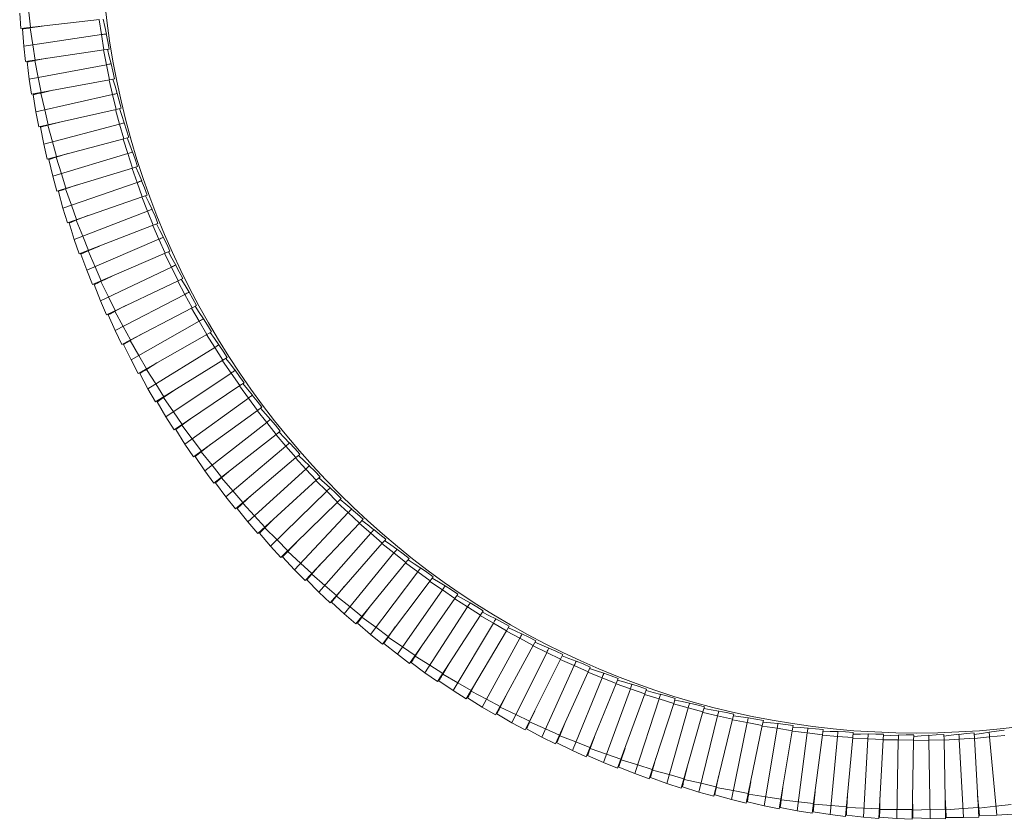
# Model space of a CAD drawing. Header units: millimetres. Extents: x -471 to 561, y -818 to 504.
# Tile 3 of 9: x -468 to 82, y -504 to -58. Entities that reach past the tile are written whole.
import ezdxf

# ---------------------------------------------------------------- set-up
doc = ezdxf.new("R2010")
doc.units = ezdxf.units.MM

msp = doc.modelspace()

# ---------------------------------------------------------------- linework, layer by layer
at = {"color": 7, "linetype": 'Continuous', "lineweight": 15}
for p, q in [((-466.85, -62.38), (-467.51, -53.87)), ((-461.45, -61.78), (-462.47, -53.31)), ((-422.95, -57.5), (-466.85, -62.38)), ((-465.18, -72.33), (-465.97, -62.7)), ((-465.28, -62.21), (-465.23, -62.59)), ((-421.84, -65.87), (-465.18, -72.33)), ((-454.9, -61.05), (-461.74, -62.07)), ((-460.16, -71.58), (-461.74, -62.07)), ((-461.27, -62), (-461.3, -61.77)), ((-420.52, -74.3), (-421.84, -65.87)), ((-464.2, -80.81), (-465.18, -72.33)), ((-420.52, -74.3), (-464.2, -80.81)), ((-458.83, -80.01), (-460.16, -71.58)), ((-420.52, -74.3), (-417.68, -73.88)), ((-462.17, -90.68), (-463.31, -81.09)), ((-462.64, -80.57), (-462.58, -80.95)), ((-452.31, -79.03), (-459.11, -80.3)), ((-457.18, -89.75), (-459.11, -80.3)), ((-458.64, -80.21), (-458.68, -79.99)), ((-419.1, -82.63), (-462.17, -90.68)), ((-417.46, -91), (-419.1, -82.63)), ((-460.88, -99.12), (-462.17, -90.68)), ((-417.46, -91), (-460.88, -99.12)), ((-455.54, -98.12), (-457.18, -89.75)), ((-417.46, -91), (-414.65, -90.48)), ((-459.32, -98.83), (-459.25, -99.2)), ((-453.53, -107.79), (-455.81, -98.43)), ((-449.06, -96.91), (-455.8, -98.43)), ((-455.34, -98.36), (-455.39, -98.09)), ((-458.48, -108.91), (-459.98, -99.37)), ((-415.74, -99.27), (-458.48, -108.91)), ((-413.79, -107.58), (-415.74, -99.27)), ((-456.88, -117.29), (-458.48, -108.91)), ((-413.79, -107.58), (-456.88, -117.29)), ((-451.58, -116.1), (-453.53, -107.79)), ((-413.79, -107.58), (-411, -106.95)), ((-445.15, -114.65), (-451.83, -116.42)), ((-454.12, -126.99), (-455.97, -117.51)), ((-455.34, -116.95), (-455.25, -117.32)), ((-411.76, -115.78), (-454.12, -126.99)), ((-449.21, -125.69), (-451.83, -116.42)), ((-451.38, -116.29), (-451.43, -116.07)), ((-409.51, -124.01), (-411.76, -115.78)), ((-409.51, -124.01), (-452.21, -135.31)), ((-446.96, -133.92), (-449.21, -125.69)), ((-409.51, -124.01), (-406.74, -123.28)), ((-452.21, -135.31), (-454.12, -126.99)), ((-449.1, -144.9), (-451.29, -135.49)), ((-450.68, -134.91), (-450.58, -135.27)), ((-407.18, -132.13), (-449.1, -144.9)), ((-440.59, -132.23), (-447.2, -134.25)), ((-444.24, -143.42), (-447.2, -134.25)), ((-446.75, -134.11), (-446.81, -133.88)), ((-404.63, -140.27), (-407.18, -132.13)), ((-404.63, -140.27), (-446.88, -153.14)), ((-404.63, -140.27), (-401.89, -139.44)), ((-446.88, -153.14), (-449.1, -144.9)), ((-441.69, -151.56), (-444.24, -143.42)), ((-443.41, -162.61), (-445.95, -153.29)), ((-445.37, -152.68), (-445.24, -153.07)), ((-402, -148.3), (-443.41, -162.61)), ((-435.38, -149.64), (-441.91, -151.9)), ((-438.62, -160.95), (-441.91, -151.9)), ((-441.46, -151.77), (-441.54, -151.52)), ((-399.15, -156.34), (-402, -148.3)), ((-399.15, -156.34), (-440.89, -170.76)), ((-399.15, -156.34), (-396.44, -155.41)), ((-440.89, -170.76), (-443.41, -162.61)), ((-435.76, -168.99), (-438.62, -160.95)), ((-396.22, -164.27), (-437.08, -180.1)), ((-393.07, -172.2), (-396.22, -164.27)), ((-429.53, -166.84), (-435.98, -169.34)), ((-432.35, -178.26), (-435.98, -169.34)), ((-437.08, -180.1), (-439.96, -170.88)), ((-393.07, -172.2), (-434.26, -188.15)), ((-393.07, -172.2), (-390.41, -171.16)), ((-434.26, -188.15), (-437.08, -180.1)), ((-429.2, -186.19), (-432.35, -178.26)), ((-389.86, -180.01), (-430.11, -197.34)), ((-386.42, -187.82), (-389.86, -180.01)), ((-423.05, -183.81), (-429.4, -186.54)), ((-425.44, -195.33), (-429.4, -186.54)), ((-428.97, -186.35), (-429.06, -186.14)), ((-386.42, -187.82), (-383.79, -186.69)), ((-430.11, -197.34), (-433.33, -188.23)), ((-432.79, -187.58), (-432.64, -187.94)), ((-386.42, -187.82), (-426.99, -205.29)), ((-426.99, -205.29), (-430.11, -197.34)), ((-422, -203.14), (-425.44, -195.33)), ((-382.92, -195.51), (-422.5, -214.31)), ((-379.2, -203.18), (-382.92, -195.51)), ((-415.95, -200.53), (-422.19, -203.5)), ((-421.77, -203.29), (-421.86, -203.08)), ((-379.2, -203.18), (-419.09, -222.14)), ((-379.2, -203.18), (-376.61, -201.95)), ((-422.5, -214.31), (-426.05, -205.33)), ((-425.54, -204.66), (-425.38, -205.01)), ((-417.91, -212.13), (-422.19, -203.5)), ((-414.19, -219.81), (-417.91, -212.13)), ((-375.41, -210.74), (-414.27, -230.99)), ((-371.41, -218.27), (-375.41, -210.74)), ((-419.09, -222.14), (-422.5, -214.31)), ((-408.23, -216.98), (-414.36, -220.17)), ((-371.41, -218.27), (-410.57, -238.69)), ((-371.41, -218.27), (-368.87, -216.95)), ((-414.27, -230.99), (-418.15, -222.15)), ((-417.66, -221.46), (-417.49, -221.8)), ((-409.77, -228.64), (-414.36, -220.17)), ((-413.93, -219.98), (-414.05, -219.74)), ((-405.76, -236.18), (-409.77, -228.64)), ((-367.35, -225.68), (-405.43, -247.35)), ((-363.07, -233.06), (-367.35, -225.68)), ((-410.57, -238.69), (-414.27, -230.99)), ((-399.91, -233.13), (-405.92, -236.55)), ((-405.51, -236.31), (-405.62, -236.11)), ((-363.07, -233.06), (-401.45, -254.91)), ((-363.07, -233.06), (-360.58, -231.64)), ((-405.43, -247.35), (-409.64, -238.66)), ((-409.17, -237.96), (-408.99, -238.29)), ((-401.02, -244.84), (-405.92, -236.55)), ((-358.73, -240.31), (-395.99, -263.38)), ((-354.18, -247.53), (-358.73, -240.31)), ((-396.73, -252.22), (-401.02, -244.84)), ((-354.18, -247.53), (-351.75, -246.02)), ((-401.45, -254.91), (-405.43, -247.35)), ((-391.01, -248.96), (-396.88, -252.6)), ((-391.67, -260.71), (-396.88, -252.6)), ((-396.48, -252.35), (-396.6, -252.15)), ((-354.18, -247.53), (-391.74, -270.78)), ((-395.99, -263.38), (-400.52, -254.85)), ((-400.08, -254.13), (-399.88, -254.45)), ((-349.59, -254.62), (-385.96, -279.05)), ((-344.77, -261.66), (-349.59, -254.62)), ((-391.74, -270.78), (-395.99, -263.38)), ((-387.12, -267.92), (-391.67, -260.71)), ((-344.77, -261.66), (-381.44, -286.29)), ((-344.77, -261.66), (-342.4, -260.07)), ((-381.52, -264.45), (-387.25, -268.31)), ((-381.75, -276.22), (-387.25, -268.31)), ((-386.84, -268.07), (-386.99, -267.84)), ((-339.92, -268.58), (-375.37, -294.33)), ((-334.85, -275.44), (-339.92, -268.58)), ((-385.96, -279.05), (-390.8, -270.69)), ((-390.39, -269.95), (-390.19, -270.27)), ((-334.85, -275.44), (-332.53, -273.75)), ((-381.44, -286.29), (-385.96, -279.05)), ((-376.93, -283.26), (-381.75, -276.22)), ((-371.46, -279.58), (-380.51, -286.16)), ((-334.85, -275.44), (-370.58, -301.4)), ((-380.13, -285.41), (-379.91, -285.72)), ((-371.26, -291.35), (-377.05, -283.65)), ((-376.67, -283.37), (-376.81, -283.17)), ((-329.74, -282.17), (-364.21, -309.22)), ((-324.42, -288.84), (-329.74, -282.17)), ((-375.37, -294.33), (-380.51, -286.16)), ((-324.42, -288.84), (-359.17, -316.1)), ((-324.42, -288.84), (-322.17, -287.07)), ((-370.58, -301.4), (-375.37, -294.33)), ((-366.19, -298.21), (-371.26, -291.35)), ((-360.86, -294.33), (-369.66, -301.24)), ((-319.07, -295.37), (-352.52, -323.68)), ((-313.5, -301.84), (-319.07, -295.37)), ((-364.21, -309.22), (-369.66, -301.24)), ((-369.3, -300.47), (-369.07, -300.78)), ((-360.22, -306.08), (-366.29, -298.6)), ((-365.92, -298.31), (-366.06, -298.12)), ((-313.5, -301.84), (-347.22, -330.37)), ((-313.5, -301.84), (-311.32, -299.99)), ((-354.9, -312.75), (-360.22, -306.08)), ((-359.17, -316.1), (-364.21, -309.22)), ((-349.71, -308.68), (-358.25, -315.91)), ((-354.61, -312.87), (-354.77, -312.66)), ((-307.91, -308.18), (-340.29, -337.7)), ((-302.11, -314.43), (-307.91, -308.18)), ((-302.11, -314.43), (-300, -312.5)), ((-352.52, -323.68), (-358.25, -315.91)), ((-357.92, -315.13), (-357.68, -315.42)), ((-348.64, -320.4), (-354.99, -313.15)), ((-302.11, -314.43), (-334.75, -344.19)), ((-347.22, -330.37), (-352.52, -323.68)), ((-343.08, -326.86), (-348.64, -320.4)), ((-338.04, -322.61), (-346.31, -330.14)), ((-296.29, -320.56), (-327.56, -351.25)), ((-290.26, -326.6), (-296.29, -320.56)), ((-346.01, -329.35), (-345.76, -329.64)), ((-336.54, -334.28), (-343.15, -327.26)), ((-342.8, -326.94), (-342.96, -326.77)), ((-290.26, -326.6), (-321.78, -357.54)), ((-290.26, -326.6), (-288.22, -324.59)), ((-340.29, -337.7), (-346.31, -330.14)), ((-330.74, -340.53), (-336.54, -334.28)), ((-284.22, -332.5), (-314.33, -364.33)), ((-277.98, -338.31), (-284.22, -332.5)), ((-334.75, -344.19), (-340.29, -337.7)), ((-325.87, -336.09), (-333.85, -343.93)), ((-330.47, -340.6), (-330.63, -340.43)), ((-277.98, -338.31), (-308.33, -370.4)), ((-277.98, -338.31), (-276.01, -336.23)), ((-327.56, -351.25), (-333.85, -343.93)), ((-333.58, -343.12), (-333.32, -343.41)), ((-323.94, -347.7), (-330.8, -340.93)), ((-271.72, -343.99), (-300.64, -376.91)), ((-265.26, -349.57), (-271.72, -343.99)), ((-321.78, -357.54), (-327.56, -351.25)), ((-317.91, -353.74), (-323.94, -347.7)), ((-313.21, -349.12), (-320.89, -357.24)), ((-265.26, -349.57), (-294.41, -382.75)), ((-265.26, -349.57), (-263.37, -347.42)), ((-320.65, -356.43), (-320.38, -356.7)), ((-310.85, -360.64), (-317.96, -354.14)), ((-317.63, -353.79), (-317.8, -353.63)), ((-258.8, -355.01), (-286.48, -388.98)), ((-252.14, -360.34), (-258.8, -355.01)), ((-314.33, -364.33), (-320.89, -357.24)), ((-304.6, -366.46), (-310.85, -360.64)), ((-300.07, -361.67), (-307.45, -370.07)), ((-252.14, -360.34), (-280.04, -394.58)), ((-252.14, -360.34), (-250.33, -358.13)), ((-308.33, -370.4), (-314.33, -364.33)), ((-297.29, -373.1), (-304.63, -366.86)), ((-304.32, -366.5), (-304.49, -366.34)), ((-245.48, -365.54), (-271.89, -400.51)), ((-238.63, -370.63), (-245.48, -365.54)), ((-300.64, -376.91), (-307.45, -370.07)), ((-307.24, -369.25), (-306.96, -369.51)), ((-290.83, -378.67), (-297.29, -373.1)), ((-238.63, -370.63), (-265.25, -405.88)), ((-238.63, -370.63), (-236.91, -368.34)), ((-294.41, -382.75), (-300.64, -376.91)), ((-286.48, -373.72), (-293.54, -382.39)), ((-290.55, -378.71), (-290.73, -378.56)), ((-231.79, -375.58), (-256.88, -411.5)), ((-224.75, -380.41), (-231.79, -375.58)), ((-224.75, -380.41), (-223.11, -378.06)), ((-286.48, -388.98), (-293.54, -382.39)), ((-293.37, -381.57), (-293.07, -381.81)), ((-283.27, -385.04), (-290.84, -379.08)), ((-224.75, -380.41), (-250.05, -416.62)), ((-280.04, -394.58), (-286.48, -388.98)), ((-276.62, -390.38), (-283.27, -385.04)), ((-272.45, -385.27), (-279.19, -394.19)), ((-217.73, -385.1), (-241.48, -421.92)), ((-210.52, -389.67), (-234.46, -426.78)), ((-210.52, -389.67), (-217.73, -385.1)), ((-210.52, -389.67), (-208.97, -387.26)), ((-271.89, -400.51), (-279.19, -394.19)), ((-279.05, -393.36), (-278.75, -393.6)), ((-268.83, -396.46), (-276.62, -390.78)), ((-276.33, -390.4), (-276.52, -390.26)), ((-203.33, -394.1), (-225.7, -431.77)), ((-195.96, -398.39), (-203.33, -394.1)), ((-265.25, -405.88), (-271.89, -400.51)), ((-261.98, -401.55), (-268.83, -396.46)), ((-258.01, -396.28), (-264.41, -405.45)), ((-195.96, -398.39), (-218.51, -436.37)), ((-195.96, -398.39), (-194.49, -395.93)), ((-256.88, -411.5), (-264.41, -405.45)), ((-264.3, -404.62), (-263.99, -404.84)), ((-253.97, -407.34), (-261.97, -401.95)), ((-261.7, -401.56), (-261.89, -401.42)), ((-188.6, -402.56), (-209.57, -441.03)), ((-181.08, -406.58), (-188.6, -402.56)), ((-181.08, -406.58), (-179.71, -404.06)), ((-250.05, -416.62), (-256.88, -411.5)), ((-246.94, -412.17), (-253.97, -407.34)), ((-243.17, -406.76), (-246.91, -412.57)), ((-181.08, -406.58), (-202.21, -445.36)), ((-173.58, -410.46), (-193.11, -449.69)), ((-165.91, -414.2), (-173.58, -410.46)), ((-165.91, -414.2), (-164.63, -411.64)), ((-241.48, -421.92), (-249.23, -416.16)), ((-249.14, -415.32), (-248.83, -415.53)), ((-238.73, -417.66), (-246.91, -412.57)), ((-246.66, -412.17), (-246.85, -412.04)), ((-227.95, -416.68), (-231.48, -422.63)), ((-165.91, -414.2), (-185.6, -453.74)), ((-234.46, -426.78), (-241.48, -421.92)), ((-231.52, -422.22), (-238.73, -417.66)), ((-223.11, -427.41), (-231.48, -422.63)), ((-158.27, -417.81), (-176.34, -457.73)), ((-150.47, -421.27), (-168.68, -461.51)), ((-150.47, -421.27), (-158.27, -417.81)), ((-150.47, -421.27), (-149.29, -418.66)), ((-225.7, -431.77), (-233.66, -426.3)), ((-215.74, -431.7), (-223.11, -427.41)), ((-212.37, -426.04), (-215.68, -432.1)), ((-142.7, -424.59), (-159.28, -465.15)), ((-134.78, -427.75), (-151.49, -468.64)), ((-134.78, -427.75), (-142.7, -424.59)), ((-134.78, -427.75), (-133.69, -425.1)), ((-218.51, -436.37), (-225.7, -431.77)), ((-207.14, -436.57), (-215.68, -432.1)), ((-215.42, -431.71), (-215.66, -431.57)), ((-126.89, -430.79), (-141.96, -471.93)), ((-118.86, -433.65), (-134.05, -475.13)), ((-118.86, -433.65), (-126.89, -430.79)), ((-118.86, -433.65), (-117.87, -430.97)), ((-209.57, -441.03), (-217.72, -435.86)), ((-217.7, -435.01), (-217.35, -435.22)), ((-199.62, -440.59), (-207.14, -436.57)), ((-196.46, -434.81), (-199.54, -440.99)), ((-110.87, -436.4), (-124.41, -478.07)), ((-102.73, -438.96), (-116.38, -480.97)), ((-102.73, -438.96), (-110.87, -436.4)), ((-102.73, -438.96), (-101.84, -436.24)), ((-202.21, -445.36), (-209.57, -441.03)), ((-201.45, -443.97), (-201.12, -444.15)), ((-199.3, -440.59), (-199.54, -440.46)), ((-190.85, -445.14), (-199.54, -440.99)), ((-180.24, -442.98), (-183.09, -449.28)), ((-94.64, -441.41), (-106.63, -483.55)), ((-86.42, -443.68), (-98.5, -486.16)), ((-86.42, -443.68), (-94.64, -441.41)), ((-86.42, -443.68), (-85.63, -440.92)), ((-193.11, -449.69), (-201.45, -444.82)), ((-185.6, -453.74), (-193.11, -449.69)), ((-183.18, -448.88), (-190.85, -445.14)), ((-182.9, -448.85), (-183.11, -448.75)), ((-174.24, -453.11), (-183.09, -449.28)), ((-78.24, -445.82), (-88.67, -488.38)), ((-69.94, -447.78), (-80.45, -490.68)), ((-69.94, -447.78), (-78.24, -445.82)), ((-61.7, -449.62), (-70.54, -492.53)), ((-69.94, -447.78), (-69.26, -445)), ((-53.33, -451.27), (-61.7, -449.62)), ((-53.33, -451.27), (-52.75, -448.47)), ((-184.89, -452.33), (-184.54, -452.49)), ((-176.34, -457.73), (-184.85, -453.17)), ((-166.44, -456.56), (-174.24, -453.11)), ((-163.73, -450.55), (-166.34, -456.95)), ((-53.33, -451.27), (-62.24, -494.53)), ((-45.02, -452.81), (-52.27, -496.02)), ((-36.59, -454.15), (-45.02, -452.81)), ((-36.59, -454.15), (-43.9, -497.71)), ((-36.59, -454.15), (-36.12, -451.32)), ((-28.23, -455.37), (-33.89, -498.82)), ((-19.76, -456.4), (-28.23, -455.37)), ((-19.76, -456.4), (-19.39, -453.57)), ((-2.86, -458.04), (-2.6, -455.19)), ((64.99, -458.3), (64.84, -455.44)), ((-168.68, -461.51), (-176.34, -457.73)), ((-168.03, -460.06), (-167.68, -460.22)), ((-159.28, -465.15), (-167.96, -460.91)), ((-166.16, -456.51), (-166.38, -456.42)), ((-157.36, -460.45), (-166.34, -456.95)), ((-149.44, -463.61), (-157.36, -460.45)), ((-146.94, -457.51), (-149.32, -464)), ((-19.76, -456.4), (-25.46, -500.2)), ((-11.36, -457.32), (-15.41, -500.95)), ((-2.86, -458.04), (-11.36, -457.32)), ((-2.86, -458.04), (-6.94, -502.02)), ((5.56, -458.64), (3.14, -502.39)), ((14.09, -459.04), (5.56, -458.64)), ((14.09, -459.04), (11.64, -503.15)), ((14.09, -459.04), (14.24, -456.19)), ((22.53, -459.34), (21.72, -503.15)), ((31.06, -459.42), (22.53, -459.34)), ((31.06, -459.42), (30.24, -503.59)), ((31.06, -459.42), (31.11, -456.56)), ((48.04, -459.18), (39.51, -459.4)), ((39.51, -459.4), (40.32, -503.21)), ((48.04, -459.18), (47.99, -456.31)), ((48.04, -459.18), (48.85, -503.34)), ((64.99, -458.3), (56.48, -458.84)), ((56.48, -458.84), (58.91, -502.59)), ((64.99, -458.3), (67.44, -502.4)), ((81.91, -456.8), (73.42, -457.66)), ((73.42, -457.66), (77.46, -501.29)), ((-151.49, -468.64), (-159.28, -465.15)), ((-149.16, -463.56), (-149.38, -463.47)), ((-140.22, -467.16), (-149.32, -464)), ((-129.91, -463.84), (-132.05, -470.41)), ((-150.89, -467.17), (-150.54, -467.31)), ((-141.96, -471.93), (-150.79, -468.01)), ((-134.05, -475.13), (-141.96, -471.93)), ((-132.18, -470.03), (-140.22, -467.16)), ((-131.91, -469.96), (-132.13, -469.89)), ((-122.84, -473.24), (-132.05, -470.42)), ((-112.66, -469.54), (-114.56, -476.19)), ((-133.5, -473.64), (-133.14, -473.77)), ((-124.41, -478.07), (-133.37, -474.48)), ((-114.7, -475.81), (-122.84, -473.24)), ((-114.43, -475.73), (-114.65, -475.66)), ((-105.24, -478.67), (-114.56, -476.19)), ((-95.21, -474.6), (-96.86, -481.31)), ((-116.38, -480.97), (-124.41, -478.07)), ((-115.89, -479.47), (-115.52, -479.58)), ((-106.63, -483.55), (-115.73, -480.3)), ((-97.02, -480.94), (-105.24, -478.67)), ((-96.71, -480.86), (-96.98, -480.79)), ((-87.46, -483.45), (-96.86, -481.31)), ((-77.59, -479), (-78.99, -485.77)), ((-59.82, -482.76), (-60.96, -489.57)), ((-98.5, -486.16), (-106.63, -483.55)), ((-98.07, -484.64), (-97.7, -484.74)), ((-88.67, -488.38), (-97.88, -485.46)), ((-80.45, -490.68), (-88.67, -488.38)), ((-79.16, -485.41), (-87.46, -483.45)), ((-78.89, -485.31), (-79.12, -485.26)), ((-69.52, -487.56), (-78.99, -485.77)), ((-61.15, -489.21), (-69.52, -487.56)), ((-41.91, -485.85), (-42.81, -492.71)), ((-23.91, -488.28), (-24.55, -495.17)), ((-80.07, -489.14), (-79.7, -489.23)), ((-70.54, -492.53), (-79.85, -489.96)), ((-62.24, -494.53), (-70.54, -492.53)), ((-61.92, -492.98), (-61.55, -493.05)), ((-52.27, -496.02), (-61.67, -493.79)), ((-60.89, -489.11), (-61.11, -489.06)), ((-51.43, -491.01), (-60.96, -489.57)), ((-43.01, -492.35), (-51.43, -491.01)), ((-42.71, -492.24), (-42.98, -492.2)), ((-33.23, -493.79), (-42.81, -492.71)), ((-24.76, -494.82), (-33.23, -493.79)), ((-5.83, -490.05), (-6.21, -496.95)), ((12.3, -491.14), (12.18, -498.05)), ((30.47, -491.57), (30.59, -498.48)), ((48.63, -491.32), (49.02, -498.22)), ((66.78, -490.4), (67.41, -497.28)), ((-43.9, -497.71), (-52.27, -496.02)), ((-43.64, -496.15), (-43.27, -496.21)), ((-33.89, -498.82), (-43.36, -496.95)), ((-25.46, -500.2), (-33.89, -498.82)), ((-25.25, -498.64), (-24.88, -498.68)), ((-15.41, -500.95), (-24.94, -499.42)), ((-24.47, -494.7), (-24.74, -494.67)), ((-14.94, -495.9), (-24.55, -495.17)), ((-6.44, -496.61), (-14.94, -495.9)), ((-6.19, -496.48), (-6.42, -496.46)), ((3.42, -497.32), (-6.21, -496.95)), ((11.94, -497.72), (3.42, -497.32)), ((12.18, -497.58), (11.95, -497.57)), ((21.81, -498.07), (12.18, -498.05)), ((30.35, -498.16), (21.81, -498.07)), ((30.58, -498.01), (30.35, -498)), ((40.23, -498.14), (30.59, -498.48)), ((48.75, -497.91), (40.23, -498.14)), ((48.99, -497.75), (48.75, -497.76)), ((58.63, -497.53), (49.02, -498.22)), ((67.14, -496.98), (58.63, -497.53)), ((67.37, -496.81), (67.13, -496.83)), ((76.99, -496.23), (67.41, -497.28)), ((85.48, -495.38), (76.99, -496.23)), ((-6.94, -502.02), (-15.41, -500.95)), ((-6.79, -500.44), (-6.41, -500.47)), ((3.14, -502.39), (-6.45, -501.22)), ((11.64, -503.15), (3.14, -502.39)), ((11.73, -501.57), (12.11, -501.58)), ((21.72, -503.15), (12.1, -502.33)), ((30.24, -503.59), (21.72, -503.15)), ((30.28, -502), (30.66, -502.01)), ((40.32, -503.21), (30.67, -502.75)), ((48.85, -503.34), (40.32, -503.21)), ((48.83, -501.76), (49.21, -501.74)), ((58.91, -502.59), (49.25, -502.49)), ((67.44, -502.4), (58.91, -502.59)), ((67.35, -500.82), (67.74, -500.8)), ((77.46, -501.29), (67.81, -501.54)), ((85.98, -500.78), (77.46, -501.29))]:
    msp.add_line(p, q, dxfattribs=at)
at = {"color": 8, "linetype": 'Continuous', "lineweight": 15}
for p, q in [((-421.84, -65.87), (-423.23, -57.53)), ((-419.1, -82.63), (-420.79, -74.34)), ((-415.74, -99.27), (-417.7, -91.19)), ((-411.76, -115.78), (-414.06, -107.64)), ((-407.18, -132.13), (-409.78, -124.08)), ((-402, -148.3), (-404.85, -140.48)), ((-396.22, -164.27), (-399.41, -156.43)), ((-389.86, -180.01), (-393.33, -172.3)), ((-382.92, -195.51), (-386.68, -187.93)), ((-375.41, -210.74), (-379.38, -203.42)), ((-367.35, -225.68), (-371.65, -218.4)), ((-358.73, -240.31), (-363.31, -233.2)), ((-349.59, -254.62), (-354.34, -247.79)), ((-339.92, -268.58), (-345, -261.82)), ((-329.74, -282.17), (-335.07, -275.6)), ((-319.07, -295.37), (-324.54, -289.11)), ((-307.91, -308.18), (-313.71, -302.02)), ((-296.29, -320.56), (-302.32, -314.62)), ((-284.22, -332.5), (-290.46, -326.79)), ((-271.72, -343.99), (-278.06, -338.6)), ((-258.8, -355.01), (-265.45, -349.78)), ((-245.48, -365.54), (-252.32, -360.56)), ((-231.79, -375.58), (-238.69, -370.93)), ((-217.73, -385.1), (-224.91, -380.64)), ((-203.33, -394.1), (-210.67, -389.9)), ((-188.6, -402.56), (-195.97, -398.7)), ((-173.58, -410.46), (-181.21, -406.82)), ((-158.27, -417.81), (-166.03, -414.45)), ((-142.7, -424.59), (-150.58, -421.52)), ((-126.89, -430.79), (-134.75, -428.06)), ((-110.87, -436.4), (-118.95, -433.92)), ((-94.64, -441.41), (-102.82, -439.23)), ((-78.24, -445.82), (-86.36, -443.97)), ((-61.7, -449.62), (-70.01, -448.05)), ((-45.02, -452.81), (-53.38, -451.54)), ((-28.23, -455.37), (-36.5, -454.44)), ((-11.36, -457.32), (-19.8, -456.68)), ((5.56, -458.64), (-2.89, -458.31)), ((22.53, -459.34), (14.07, -459.32)), ((39.51, -459.4), (31.19, -459.7)), ((56.48, -458.84), (48.04, -459.45)), ((73.42, -457.66), (65.01, -458.58))]:
    msp.add_line(p, q, dxfattribs=at)
at = {"color": 7, "linetype": 'Continuous', "lineweight": 15, "flags": 128}
for points in [[(-419.19, -65.52), (-420.11, -61.3), (-420.99, -57.28)], [(-461.74, -62.07), (-462.38, -62.17), (-463.14, -62.28), (-463.92, -62.4), (-464.64, -62.5), (-465.23, -62.59), (-465.66, -62.65), (-465.9, -62.69), (-465.97, -62.7)], [(-417.67, -73.88), (-418.37, -69.64), (-419.22, -65.43)], [(-416.47, -82.18), (-417.54, -77.99), (-418.56, -74.01)], [(-459.11, -80.3), (-459.75, -80.42), (-460.5, -80.57), (-461.27, -80.71), (-461.99, -80.84), (-462.58, -80.95), (-463, -81.03), (-463.24, -81.08), (-463.31, -81.09)], [(-414.63, -90.47), (-415.49, -86.26), (-416.49, -82.09)], [(-413.12, -98.73), (-414.35, -94.58), (-415.52, -90.64)], [(-455.8, -98.43), (-456.44, -98.57), (-457.19, -98.74), (-457.95, -98.91), (-458.66, -99.07), (-459.25, -99.2), (-459.67, -99.3), (-459.9, -99.35), (-459.98, -99.37)], [(-410.98, -106.95), (-412, -102.77), (-413.15, -98.64)], [(-409.17, -115.14), (-410.55, -111.04), (-411.87, -107.14)], [(-406.73, -123.27), (-407.9, -119.14), (-409.2, -115.05)], [(-451.83, -116.42), (-452.46, -116.58), (-453.21, -116.78), (-453.96, -116.98), (-454.67, -117.17), (-455.25, -117.32), (-455.66, -117.43), (-455.9, -117.49), (-455.97, -117.51)], [(-404.61, -131.39), (-406.14, -127.35), (-407.6, -123.5)], [(-401.88, -139.43), (-403.19, -135.35), (-404.65, -131.31)], [(-447.2, -134.25), (-447.82, -134.44), (-448.56, -134.66), (-449.31, -134.89), (-450, -135.1), (-450.58, -135.28), (-450.99, -135.4), (-451.22, -135.47), (-451.29, -135.49)], [(-399.46, -147.47), (-401.14, -143.49), (-402.74, -139.7)], [(-396.43, -155.4), (-397.9, -151.37), (-399.5, -147.38)], [(-441.91, -151.9), (-442.53, -152.11), (-443.25, -152.36), (-443.99, -152.61), (-444.68, -152.85), (-445.25, -153.05), (-445.66, -153.19), (-445.89, -153.27), (-445.95, -153.29)], [(-393.72, -163.34), (-395.54, -159.43), (-397.28, -155.7)], [(-390.39, -171.16), (-392.01, -167.18), (-393.76, -163.26)], [(-435.98, -169.34), (-436.58, -169.57), (-437.3, -169.85), (-438.03, -170.13), (-438.71, -170.39), (-439.27, -170.61), (-439.67, -170.77), (-439.9, -170.85), (-439.96, -170.88)], [(-435.54, -169.16), (-435.61, -168.95), (-435.62, -168.94)], [(-439.4, -170.25), (-439.38, -170.31), (-439.27, -170.61)], [(-387.39, -179), (-389.36, -175.15), (-391.23, -171.48)], [(-383.78, -186.68), (-385.54, -182.76), (-387.43, -178.91)], [(-429.4, -186.54), (-430, -186.8), (-430.7, -187.1), (-431.42, -187.41), (-432.09, -187.7), (-432.64, -187.94), (-433.04, -188.11), (-433.26, -188.21), (-433.33, -188.23)], [(-380.49, -194.4), (-382.6, -190.63), (-384.61, -187.04)], [(-376.6, -201.95), (-378.5, -198.1), (-380.54, -194.32)], [(-373.02, -209.54), (-375.27, -205.85), (-377.41, -202.34)], [(-422.19, -203.5), (-422.78, -203.78), (-423.47, -204.11), (-424.18, -204.44), (-424.84, -204.75), (-425.38, -205.01), (-425.77, -205.2), (-425.99, -205.3), (-426.05, -205.33)], [(-368.85, -216.94), (-370.9, -213.17), (-373.07, -209.46)], [(-365, -224.4), (-367.39, -220.79), (-369.65, -217.36)], [(-414.36, -220.17), (-414.94, -220.47), (-415.62, -220.83), (-416.31, -221.19), (-416.96, -221.53), (-417.49, -221.8), (-417.87, -222), (-418.09, -222.12), (-418.15, -222.15)], [(-360.56, -231.64), (-362.75, -227.94), (-365.06, -224.32)], [(-356.44, -238.95), (-358.95, -235.43), (-361.35, -232.08)], [(-405.92, -236.55), (-406.49, -236.87), (-407.15, -237.25), (-407.83, -237.64), (-408.47, -238), (-408.99, -238.29), (-409.36, -238.51), (-409.57, -238.63), (-409.64, -238.66)], [(-351.74, -246.01), (-354.06, -242.4), (-356.5, -238.87)], [(-347.35, -253.17), (-349.99, -249.75), (-352.5, -246.49)], [(-396.88, -252.6), (-397.43, -252.94), (-398.09, -253.35), (-398.75, -253.76), (-399.37, -254.14), (-399.88, -254.46), (-400.25, -254.68), (-400.45, -254.81), (-400.52, -254.85)], [(-342.38, -260.06), (-344.84, -256.53), (-347.4, -253.09)], [(-337.73, -267.04), (-340.5, -263.72), (-343.13, -260.56)], [(-387.25, -268.31), (-387.79, -268.67), (-388.43, -269.1), (-389.08, -269.53), (-389.69, -269.94), (-390.18, -270.27), (-390.54, -270.51), (-390.74, -270.65), (-390.8, -270.69)], [(-332.52, -273.75), (-335.1, -270.31), (-337.79, -266.97)], [(-327.61, -280.55), (-330.5, -277.34), (-333.25, -274.28)], [(-322.15, -287.06), (-324.86, -283.73), (-327.68, -280.48)], [(-317, -293.68), (-320, -290.57), (-322.86, -287.62)], [(-311.3, -299.98), (-314.13, -296.75), (-317.06, -293.61)], [(-305.91, -306.41), (-309.02, -303.41), (-311.99, -300.57)], [(-299.98, -312.49), (-302.93, -309.37), (-305.98, -306.34)], [(-294.35, -318.72), (-297.58, -315.84), (-300.65, -313.1)], [(-288.21, -324.58), (-291.27, -321.57), (-294.43, -318.65)], [(-282.35, -330.59), (-285.68, -327.83), (-288.85, -325.21)], [(-276, -336.22), (-279.17, -333.32), (-282.43, -330.53)], [(-269.92, -342.01), (-273.35, -339.38), (-276.62, -336.88)], [(-263.36, -347.4), (-266.64, -344.62), (-270, -341.96)], [(-257.08, -352.97), (-260.6, -350.46), (-263.96, -348.08)], [(-250.32, -358.11), (-253.7, -355.46), (-257.16, -352.91)], [(-243.84, -363.44), (-247.45, -361.07), (-250.89, -358.81)], [(-236.9, -368.33), (-240.37, -365.8), (-243.92, -363.39)], [(-230.22, -373.42), (-233.92, -371.18), (-237.44, -369.05)], [(-223.1, -378.05), (-226.66, -375.65), (-230.3, -373.37)], [(-216.24, -382.88), (-220.02, -380.78), (-223.62, -378.79)], [(-208.96, -387.25), (-212.61, -384.98), (-216.33, -382.84)], [(-201.93, -391.83), (-205.78, -389.87), (-209.45, -388.01)], [(-194.49, -395.92), (-198.21, -393.79), (-202.01, -391.78)], [(-187.29, -400.23), (-191.21, -398.42), (-194.95, -396.7)], [(-179.7, -404.05), (-183.51, -402.06), (-187.37, -400.19)], [(-172.35, -408.09), (-176.34, -406.43), (-180.13, -404.84)], [(-164.63, -411.63), (-168.5, -409.78), (-172.44, -408.06)], [(-246.91, -412.57), (-247.26, -413.12), (-247.68, -413.76), (-248.11, -414.42), (-248.5, -415.03), (-248.83, -415.54), (-249.06, -415.9), (-249.19, -416.1), (-249.23, -416.16)], [(-157.13, -415.4), (-161.18, -413.88), (-165.03, -412.44)], [(-149.28, -418.64), (-153.22, -416.94), (-157.22, -415.36)], [(-231.48, -422.63), (-231.81, -423.18), (-232.2, -423.85), (-232.6, -424.52), (-232.97, -425.14), (-233.28, -425.66), (-233.5, -426.03), (-233.62, -426.24), (-233.66, -426.3)], [(-231.24, -422.22), (-231.3, -422.18), (-231.43, -422.09)], [(-141.65, -422.13), (-145.75, -420.77), (-149.65, -419.47)], [(-133.69, -425.09), (-137.69, -423.53), (-141.74, -422.1)], [(-233.61, -425.46), (-233.42, -425.57), (-233.28, -425.66)], [(-125.93, -428.29), (-130.08, -427.08), (-134.03, -425.92)], [(-117.87, -430.95), (-121.92, -429.54), (-126.02, -428.27)], [(-215.68, -432.1), (-215.99, -432.67), (-216.36, -433.35), (-216.73, -434.04), (-217.08, -434.68), (-217.37, -435.2), (-217.57, -435.58), (-217.69, -435.79), (-217.72, -435.86)], [(-110, -433.87), (-114.19, -432.81), (-118.18, -431.8)], [(-101.84, -436.23), (-105.95, -434.97), (-110.09, -433.85)], [(-93.87, -438.85), (-98.1, -437.95), (-102.12, -437.09)], [(-85.63, -440.91), (-89.78, -439.8), (-93.96, -438.83)], [(-199.54, -440.99), (-199.83, -441.57), (-200.18, -442.26), (-200.52, -442.96), (-200.85, -443.61), (-201.12, -444.15), (-201.31, -444.54), (-201.42, -444.75), (-201.45, -444.82)], [(-77.57, -443.23), (-81.82, -442.49), (-85.88, -441.78)], [(-69.26, -444.98), (-73.44, -444.03), (-77.66, -443.22)], [(-183.09, -449.28), (-183.36, -449.87), (-183.67, -450.57), (-184, -451.28), (-184.3, -451.95), (-184.54, -452.5), (-184.72, -452.89), (-184.82, -453.11), (-184.85, -453.17)], [(-61.11, -447.01), (-65.39, -446.42), (-69.47, -445.86)], [(-52.74, -448.45), (-56.96, -447.66), (-61.21, -447)], [(-44.53, -450.18), (-48.83, -449.75), (-52.93, -449.34)], [(-36.12, -451.31), (-40.36, -450.67), (-44.63, -450.17)], [(-27.84, -452.73), (-32.16, -452.46), (-36.26, -452.2)], [(-19.39, -453.55), (-23.66, -453.07), (-27.94, -452.73)], [(-11.07, -454.66), (-15.39, -454.55), (-19.51, -454.45)], [(-2.6, -455.17), (-6.88, -454.85), (-11.17, -454.66)], [(64.84, -455.43), (60.55, -455.74), (56.28, -456.19)], [(73.22, -454.99), (68.95, -455.68), (64.89, -456.33)], [(81.64, -453.94), (77.37, -454.4), (73.12, -455.01)], [(-166.34, -456.95), (-166.59, -457.55), (-166.88, -458.26), (-167.17, -458.99), (-167.45, -459.66), (-167.68, -460.22), (-167.84, -460.62), (-167.93, -460.84), (-167.96, -460.91)], [(5.76, -455.98), (1.43, -456.02), (-2.68, -456.07)], [(14.25, -456.17), (9.95, -456), (5.66, -455.98)], [(22.62, -456.67), (18.31, -456.87), (14.2, -457.07)], [(31.11, -456.55), (26.82, -456.54), (22.53, -456.67)], [(39.5, -456.73), (35.2, -457.1), (31.1, -457.45)], [(47.98, -456.3), (43.69, -456.45), (39.41, -456.74)], [(56.38, -456.18), (52.09, -456.7), (48, -457.2)], [(-149.32, -464), (-149.54, -464.61), (-149.81, -465.33), (-150.08, -466.07), (-150.33, -466.75), (-150.53, -467.31), (-150.68, -467.72), (-150.77, -467.95), (-150.79, -468.01)], [(-132.05, -470.41), (-132.25, -471.03), (-132.49, -471.76), (-132.73, -472.51), (-132.96, -473.2), (-133.14, -473.77), (-133.27, -474.18), (-133.35, -474.41), (-133.37, -474.48)], [(-114.56, -476.19), (-114.73, -476.81), (-114.94, -477.55), (-115.16, -478.3), (-115.36, -479), (-115.52, -479.58), (-115.64, -480), (-115.71, -480.23), (-115.73, -480.3)], [(-96.86, -481.31), (-97.01, -481.94), (-97.2, -482.69), (-97.38, -483.45), (-97.56, -484.15), (-97.7, -484.74), (-97.8, -485.15), (-97.86, -485.39), (-97.88, -485.46)], [(-78.99, -485.77), (-79.12, -486.41), (-79.27, -487.16), (-79.43, -487.93), (-79.58, -488.64), (-79.7, -489.23), (-79.79, -489.65), (-79.83, -489.89), (-79.85, -489.96)], [(-60.96, -489.57), (-61.07, -490.21), (-61.19, -490.97), (-61.32, -491.75), (-61.44, -492.46), (-61.54, -493.06), (-61.62, -493.48), (-61.66, -493.72), (-61.67, -493.79)], [(-42.81, -492.71), (-42.89, -493.35), (-42.99, -494.11), (-43.09, -494.89), (-43.18, -495.61), (-43.26, -496.21), (-43.32, -496.63), (-43.35, -496.87), (-43.36, -496.95)], [(-24.55, -495.17), (-24.61, -495.81), (-24.68, -496.58), (-24.75, -497.36), (-24.82, -498.08), (-24.87, -498.68), (-24.91, -499.11), (-24.94, -499.35), (-24.94, -499.42)], [(-6.21, -496.95), (-6.25, -497.6), (-6.29, -498.37), (-6.33, -499.15), (-6.37, -499.87), (-6.41, -500.47), (-6.43, -500.9), (-6.45, -501.14), (-6.45, -501.22)], [(12.18, -498.05), (12.17, -498.7), (12.15, -499.47), (12.14, -500.25), (12.12, -500.98), (12.11, -501.58), (12.1, -502.01), (12.1, -502.25), (12.1, -502.33)], [(30.59, -498.48), (30.61, -499.13), (30.62, -499.9), (30.64, -500.68), (30.65, -501.4), (30.66, -502.01), (30.67, -502.44), (30.67, -502.68), (30.67, -502.75)], [(49.02, -498.22), (49.05, -498.87), (49.09, -499.64), (49.14, -500.42), (49.18, -501.14), (49.21, -501.74), (49.23, -502.17), (49.25, -502.42), (49.25, -502.49)], [(67.41, -497.28), (67.47, -497.93), (67.54, -498.7), (67.62, -499.47), (67.68, -500.2), (67.74, -500.8), (67.78, -501.23), (67.8, -501.47), (67.81, -501.54)]]:
    msp.add_lwpolyline(points, dxfattribs=at)
at = {"color": 8, "linetype": 'Continuous', "lineweight": 15, "flags": 128}
for points in [[(-419.21, -65.48), (-419.21, -65.48), (-419.32, -65.49), (-419.58, -65.53), (-419.99, -65.59), (-420.52, -65.67), (-421.14, -65.77), (-421.84, -65.87)], [(-416.48, -82.14), (-416.48, -82.14), (-416.59, -82.16), (-416.85, -82.21), (-417.26, -82.28), (-417.78, -82.38), (-418.4, -82.5), (-419.1, -82.63)], [(-413.14, -98.69), (-413.14, -98.69), (-413.25, -98.71), (-413.51, -98.77), (-413.91, -98.86), (-414.43, -98.98), (-415.05, -99.12), (-415.74, -99.27)], [(-409.19, -115.1), (-409.19, -115.1), (-409.29, -115.13), (-409.55, -115.19), (-409.95, -115.3), (-410.47, -115.44), (-411.08, -115.6), (-411.76, -115.78)], [(-404.64, -131.35), (-404.63, -131.35), (-404.74, -131.39), (-404.99, -131.46), (-405.39, -131.58), (-405.9, -131.74), (-406.5, -131.92), (-407.18, -132.13)], [(-399.48, -147.43), (-399.48, -147.43), (-399.58, -147.47), (-399.84, -147.55), (-400.23, -147.69), (-400.73, -147.86), (-401.33, -148.07), (-402, -148.3)], [(-393.74, -163.31), (-393.74, -163.3), (-393.84, -163.34), (-394.09, -163.44), (-394.47, -163.59), (-394.97, -163.78), (-395.56, -164.01), (-396.22, -164.27)], [(-387.42, -178.96), (-387.41, -178.96), (-387.51, -179), (-387.76, -179.11), (-388.14, -179.27), (-388.63, -179.48), (-389.21, -179.73), (-389.86, -180.01)], [(-380.52, -194.37), (-380.51, -194.36), (-380.61, -194.41), (-380.85, -194.53), (-381.23, -194.7), (-381.71, -194.93), (-382.28, -195.2), (-382.92, -195.51)], [(-373.05, -209.51), (-373.05, -209.51), (-373.15, -209.56), (-373.38, -209.68), (-373.75, -209.87), (-374.22, -210.12), (-374.78, -210.41), (-375.41, -210.74)], [(-365.03, -224.36), (-365.03, -224.36), (-365.13, -224.42), (-365.36, -224.55), (-365.72, -224.75), (-366.18, -225.02), (-366.73, -225.33), (-367.35, -225.68)], [(-356.47, -238.91), (-356.47, -238.91), (-356.56, -238.97), (-356.79, -239.11), (-357.14, -239.33), (-357.59, -239.61), (-358.13, -239.94), (-358.73, -240.31)], [(-347.38, -253.14), (-347.37, -253.13), (-347.47, -253.2), (-347.69, -253.34), (-348.03, -253.57), (-348.47, -253.87), (-349, -254.22), (-349.59, -254.62)], [(-337.77, -267.01), (-337.76, -267.01), (-337.85, -267.08), (-338.07, -267.23), (-338.4, -267.47), (-338.83, -267.79), (-339.34, -268.16), (-339.92, -268.58)], [(-327.65, -280.53), (-327.64, -280.52), (-327.73, -280.59), (-327.94, -280.76), (-328.26, -281.01), (-328.68, -281.34), (-329.18, -281.73), (-329.74, -282.17)], [(-317.03, -293.65), (-317.03, -293.65), (-317.12, -293.72), (-317.32, -293.9), (-317.63, -294.16), (-318.04, -294.51), (-318.52, -294.92), (-319.07, -295.37)], [(-305.94, -306.38), (-305.94, -306.38), (-306.02, -306.46), (-306.22, -306.63), (-306.53, -306.91), (-306.92, -307.27), (-307.39, -307.7), (-307.91, -308.18)], [(-294.39, -318.69), (-294.39, -318.69), (-294.47, -318.77), (-294.66, -318.95), (-294.95, -319.24), (-295.33, -319.62), (-295.79, -320.06), (-296.29, -320.56)], [(-282.39, -330.57), (-282.39, -330.56), (-282.47, -330.65), (-282.65, -330.84), (-282.93, -331.14), (-283.3, -331.53), (-283.73, -331.99), (-284.22, -332.5)], [(-269.96, -341.99), (-269.96, -341.99), (-270.03, -342.07), (-270.21, -342.27), (-270.48, -342.58), (-270.83, -342.98), (-271.25, -343.46), (-271.72, -343.99)], [(-257.12, -352.95), (-257.12, -352.94), (-257.19, -353.03), (-257.36, -353.24), (-257.62, -353.56), (-257.95, -353.97), (-258.35, -354.46), (-258.8, -355.01)], [(-243.88, -363.42), (-243.88, -363.42), (-243.94, -363.51), (-244.11, -363.72), (-244.35, -364.05), (-244.68, -364.47), (-245.06, -364.98), (-245.48, -365.54)], [(-230.26, -373.4), (-230.26, -373.39), (-230.32, -373.49), (-230.48, -373.7), (-230.71, -374.04), (-231.02, -374.48), (-231.38, -375), (-231.79, -375.58)], [(-216.29, -382.87), (-216.28, -382.86), (-216.34, -382.96), (-216.49, -383.18), (-216.71, -383.53), (-217, -383.98), (-217.34, -384.51), (-217.73, -385.1)], [(-201.97, -391.81), (-201.97, -391.81), (-202.02, -391.9), (-202.16, -392.13), (-202.37, -392.49), (-202.64, -392.95), (-202.97, -393.49), (-203.33, -394.1)], [(-187.33, -400.22), (-187.33, -400.22), (-187.38, -400.31), (-187.51, -400.55), (-187.71, -400.91), (-187.96, -401.38), (-188.26, -401.93), (-188.6, -402.56)], [(-172.39, -408.08), (-172.39, -408.08), (-172.44, -408.18), (-172.56, -408.42), (-172.74, -408.79), (-172.98, -409.26), (-173.26, -409.83), (-173.58, -410.46)], [(-157.17, -415.39), (-157.17, -415.38), (-157.22, -415.49), (-157.33, -415.73), (-157.5, -416.1), (-157.72, -416.59), (-157.98, -417.17), (-158.27, -417.81)], [(-141.69, -422.13), (-141.69, -422.12), (-141.73, -422.23), (-141.84, -422.47), (-141.99, -422.85), (-142.19, -423.35), (-142.43, -423.93), (-142.7, -424.59)], [(-125.98, -428.29), (-125.98, -428.28), (-126.01, -428.39), (-126.11, -428.64), (-126.25, -429.03), (-126.43, -429.53), (-126.65, -430.12), (-126.89, -430.79)], [(-110.04, -433.86), (-110.04, -433.86), (-110.08, -433.97), (-110.16, -434.22), (-110.29, -434.61), (-110.45, -435.12), (-110.65, -435.72), (-110.87, -436.4)], [(-93.91, -438.85), (-93.91, -438.84), (-93.94, -438.95), (-94.02, -439.21), (-94.13, -439.6), (-94.28, -440.12), (-94.45, -440.73), (-94.64, -441.41)], [(-77.61, -443.23), (-77.61, -443.23), (-77.64, -443.34), (-77.7, -443.6), (-77.8, -444), (-77.93, -444.52), (-78.08, -445.13), (-78.24, -445.82)], [(-61.16, -447.01), (-61.16, -447.01), (-61.18, -447.12), (-61.23, -447.38), (-61.32, -447.78), (-61.42, -448.31), (-61.55, -448.92), (-61.7, -449.62)], [(-44.58, -450.18), (-44.58, -450.18), (-44.59, -450.29), (-44.64, -450.55), (-44.71, -450.96), (-44.8, -451.48), (-44.9, -452.11), (-45.02, -452.81)], [(-27.89, -452.73), (-27.89, -452.73), (-27.9, -452.84), (-27.94, -453.11), (-27.99, -453.51), (-28.06, -454.04), (-28.14, -454.67), (-28.23, -455.37)], [(-11.12, -454.67), (-11.12, -454.67), (-11.13, -454.78), (-11.15, -455.04), (-11.19, -455.45), (-11.24, -455.98), (-11.3, -456.61), (-11.36, -457.32)], [(73.17, -455.01), (73.17, -455), (73.18, -455.12), (73.21, -455.38), (73.25, -455.79), (73.3, -456.32), (73.35, -456.95), (73.42, -457.66)], [(5.71, -455.98), (5.71, -455.98), (5.71, -456.09), (5.69, -456.36), (5.67, -456.77), (5.64, -457.3), (5.6, -457.93), (5.56, -458.64)], [(22.58, -456.68), (22.58, -456.67), (22.58, -456.78), (22.57, -457.05), (22.56, -457.46), (22.55, -458), (22.54, -458.63), (22.53, -459.34)], [(39.46, -456.74), (39.46, -456.74), (39.46, -456.85), (39.47, -457.12), (39.47, -457.53), (39.48, -458.06), (39.5, -458.7), (39.51, -459.4)], [(56.33, -456.19), (56.33, -456.18), (56.34, -456.29), (56.35, -456.56), (56.38, -456.97), (56.41, -457.51), (56.44, -458.14), (56.48, -458.84)]]:
    msp.add_lwpolyline(points, dxfattribs=at)
at = {"color": 7, "linetype": 'Continuous', "lineweight": 15}
msp.add_circle((32.85, -0.01), 455.46, dxfattribs=at)

doc.saveas('drawing.dxf')
